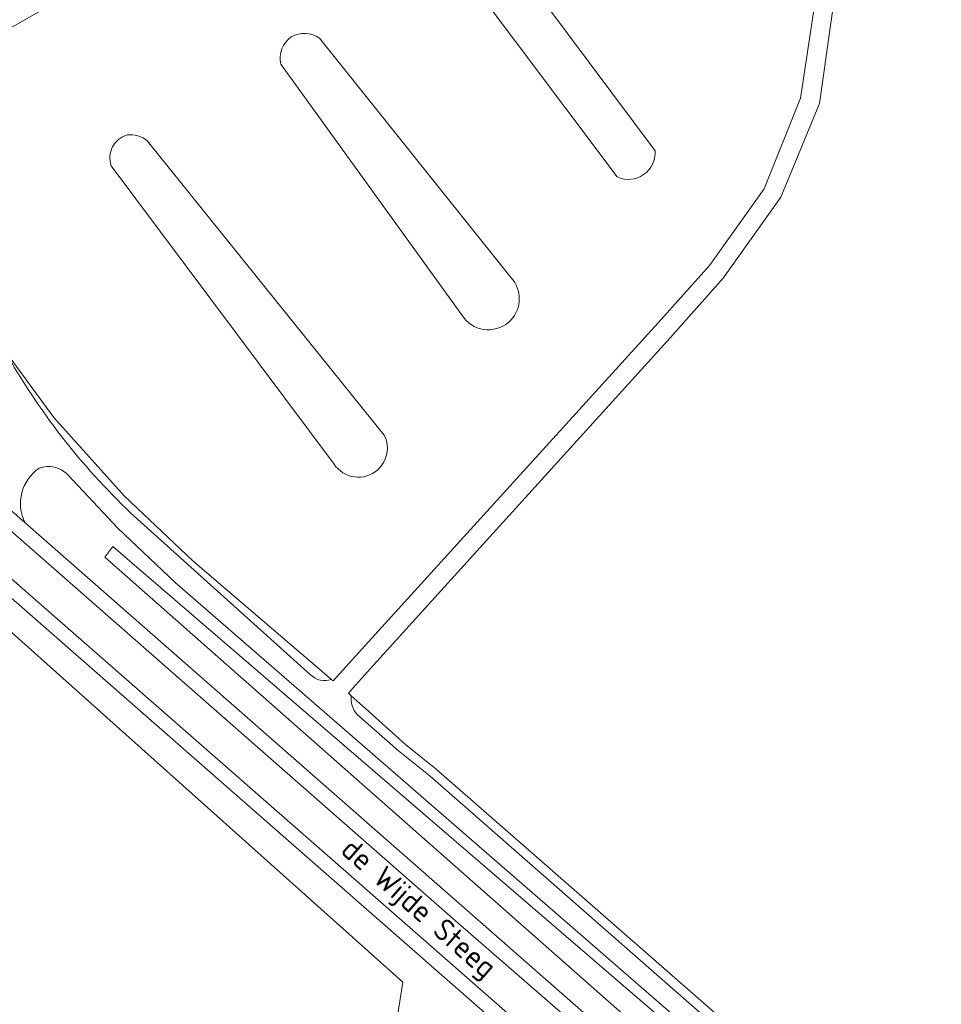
# Model space of a CAD drawing. Extents: x 184422 to 188298, y 343471 to 350189.
# Tile 179 of 256: x 186362 to 186439, y 347309 to 347391. Entities that reach past the tile are written whole.
import ezdxf
from ezdxf.enums import TextEntityAlignment as Align

# ---------------------------------------------------------------- set-up
doc = ezdxf.new("R2010")
doc.units = 0
for name, color, linetype, lineweight in [('B-WA-GR-BOUWLAND-GV', 252, 'Continuous', 13), ('B-WA-GR-GRAS-GV', 252, 'Continuous', 13), ('B-WA-GW-TALUD_KRUIN-G', 252, 'Continuous', 18), ('B-WA-OG-TOPOGRAFIE-T18', 252, 'Continuous', 18), ('B-WA-OG-WATER_GREPPEL-GV', 252, 'Continuous', 18), ('B-WA-OG-WEG-GV', 252, 'Continuous', 18), ('B-WA-VH-ONVERHARD-GV', 252, 'Continuous', 18), ('B-WA-VH-VERHARDING_ASFALT-GV', 252, 'Continuous', 18)]:
    doc.layers.add(name, color=color, linetype=linetype, lineweight=lineweight)
doc.styles.add('NLCS-ISO-M1000-T18', font='NLCS-ISO.ttf', dxfattribs={"height": 1.8})

msp = doc.modelspace()

# ---------------------------------------------------------------- linework, layer by layer
at = {"layer": 'B-WA-GR-BOUWLAND-GV', "flags": 128}
msp.add_lwpolyline([(186402.667, 347295.643), (186399.4, 347298.663), (186396.359, 347301.701), (186393.121, 347304.935), (186394.023, 347310.619), (186343.123, 347356.113), (186338.644, 347361.378), (186327.455, 347371.641), (186326.29, 347369.842), (186325.939, 347369.305), (186325.776, 347365.645), (186325.5, 347360.117)], dxfattribs=at)
msp.add_lwpolyline([(186402.667, 347295.643), (186399.4, 347298.663), (186396.359, 347301.701), (186393.121, 347304.935), (186394.023, 347310.619), (186343.123, 347356.113), (186338.644, 347361.378), (186327.455, 347371.641), (186326.29, 347369.842), (186325.939, 347369.305), (186325.776, 347365.645), (186325.5, 347360.117)], dxfattribs=at)
msp.add_lwpolyline([(186402.667, 347295.643), (186399.4, 347298.663), (186396.359, 347301.701), (186393.121, 347304.935), (186394.023, 347310.619), (186343.123, 347356.113), (186338.644, 347361.378), (186327.455, 347371.641), (186326.29, 347369.842), (186325.939, 347369.305), (186325.776, 347365.645), (186325.5, 347360.117)], dxfattribs=at)
at = {"layer": 'B-WA-GR-GRAS-GV', "flags": 128}
for points in [[(186416.755, 347422.245), (186354.303, 347386.661), (186350.725, 347384.622), (186350.242, 347384.347), (186349.815, 347384.104), (186349.891, 347383.962)], [(186416.755, 347422.245), (186354.303, 347386.661), (186350.725, 347384.622), (186350.242, 347384.347), (186349.815, 347384.104), (186349.891, 347383.962)], [(186416.755, 347422.245), (186354.303, 347386.661), (186350.725, 347384.622), (186350.242, 347384.347), (186349.815, 347384.104), (186349.891, 347383.962)], [(186349.891, 347383.962), (186356.208, 347372.131), (186361.074, 347363.019), (186364.815, 347357.926), (186370.717, 347351.31), (186376.432, 347345.894), (186388.04, 347335.977), (186388.181, 347335.856), (186390.579, 347338.496), (186415.41, 347365.833), (186419.706, 347370.637), (186424.29, 347377.064), (186427.319, 347384.674), (186428.618, 347393.172), (186427.666, 347401.934), (186424.671, 347410.215), (186421.446, 347416.123), (186420.362, 347417.969), (186417.867, 347422.069)], [(186349.891, 347383.962), (186356.208, 347372.131), (186361.074, 347363.019), (186364.815, 347357.926), (186370.717, 347351.31), (186376.432, 347345.894), (186388.04, 347335.977), (186388.181, 347335.856), (186390.579, 347338.496), (186415.41, 347365.833), (186419.706, 347370.637), (186424.29, 347377.064), (186427.319, 347384.674), (186428.618, 347393.172), (186427.666, 347401.934), (186424.671, 347410.215), (186421.446, 347416.123), (186420.362, 347417.969), (186417.867, 347422.069)], [(186349.891, 347383.962), (186356.208, 347372.131), (186361.074, 347363.019), (186364.815, 347357.926), (186370.717, 347351.31), (186376.432, 347345.894), (186388.04, 347335.977), (186388.181, 347335.856), (186390.579, 347338.496), (186415.41, 347365.833), (186419.706, 347370.637), (186424.29, 347377.064), (186427.319, 347384.674), (186428.618, 347393.172), (186427.666, 347401.934), (186424.671, 347410.215), (186421.446, 347416.123), (186420.362, 347417.969), (186417.867, 347422.069)], [(186402.292, 347397.506), (186415.141, 347380.259)], [(186402.292, 347397.506), (186415.141, 347380.259)], [(186402.292, 347397.506), (186415.141, 347380.259)], [(186411.967, 347378.07), (186399.158, 347395.154)], [(186411.967, 347378.07), (186399.158, 347395.154)], [(186411.967, 347378.07), (186399.158, 347395.154)], [(186430.166, 347393.149), (186428.902, 347384.219), (186425.668, 347376.376), (186420.858, 347369.581), (186416.433, 347364.606), (186391.57, 347337.151), (186390.067, 347335.491), (186389.461, 347334.823), (186389.709, 347334.6), (186390.89, 347333.537), (186394.247, 347330.516), (186396.819, 347328.465), (186444.088, 347287.105)], [(186430.166, 347393.149), (186428.902, 347384.219), (186425.668, 347376.376), (186420.858, 347369.581), (186416.433, 347364.606), (186391.57, 347337.151), (186390.067, 347335.491), (186389.461, 347334.823), (186389.709, 347334.6), (186390.89, 347333.537), (186394.247, 347330.516), (186396.819, 347328.465), (186444.088, 347287.105)], [(186430.166, 347393.149), (186428.902, 347384.219), (186425.668, 347376.376), (186420.858, 347369.581), (186416.433, 347364.606), (186391.57, 347337.151), (186390.067, 347335.491), (186389.461, 347334.823), (186389.709, 347334.6), (186390.89, 347333.537), (186394.247, 347330.516), (186396.819, 347328.465), (186444.088, 347287.105)], [(186387.045, 347389.7), (186403.092, 347369.614)], [(186387.045, 347389.7), (186403.092, 347369.614)], [(186387.045, 347389.7), (186403.092, 347369.614)], [(186399.151, 347366.244), (186383.815, 347387.515)], [(186399.151, 347366.244), (186383.815, 347387.515)], [(186399.151, 347366.244), (186383.815, 347387.515)], [(186372.645, 347381.055), (186392.465, 347356.447)], [(186372.645, 347381.055), (186392.465, 347356.447)], [(186372.645, 347381.055), (186392.465, 347356.447)], [(186388.27, 347354.002), (186369.609, 347379.008)], [(186388.27, 347354.002), (186369.609, 347379.008)], [(186388.27, 347354.002), (186369.609, 347379.008)]]:
    msp.add_lwpolyline(points, dxfattribs=at)
at = {"layer": 'B-WA-GR-GRAS-GV'}
for points in [[(186384.683, 347389.792, -0.295526), (186387.045, 347389.7)], [(186384.683, 347389.792, -0.295526), (186387.045, 347389.7)], [(186384.683, 347389.792, -0.295526), (186387.045, 347389.7)], [(186383.815, 347387.515, -0.306386), (186384.683, 347389.792)], [(186383.815, 347387.515, -0.306386), (186384.683, 347389.792)], [(186383.815, 347387.515, -0.306386), (186384.683, 347389.792)], [(186369.609, 347379.008, -0.42557), (186370.93, 347381.589)], [(186369.609, 347379.008, -0.42557), (186370.93, 347381.589)], [(186369.609, 347379.008, -0.42557), (186370.93, 347381.589)], [(186370.93, 347381.589, -0.223813), (186372.645, 347381.055)], [(186370.93, 347381.589, -0.223813), (186372.645, 347381.055)], [(186370.93, 347381.589, -0.223813), (186372.645, 347381.055)], [(186415.141, 347380.259, -0.265128), (186414.185, 347378.259)], [(186415.141, 347380.259, -0.265128), (186414.185, 347378.259)], [(186415.141, 347380.259, -0.265128), (186414.185, 347378.259)], [(186414.185, 347378.259, -0.266443), (186411.967, 347378.07)], [(186414.185, 347378.259, -0.266443), (186411.967, 347378.07)], [(186414.185, 347378.259, -0.266443), (186411.967, 347378.07)], [(186403.092, 347369.614, -0.393898), (186403.066, 347366.075)], [(186403.092, 347369.614, -0.393898), (186403.066, 347366.075)], [(186403.092, 347369.614, -0.393898), (186403.066, 347366.075)], [(186403.066, 347366.075, -0.456448), (186399.151, 347366.244)], [(186403.066, 347366.075, -0.456448), (186399.151, 347366.244)], [(186403.066, 347366.075, -0.456448), (186399.151, 347366.244)], [(186392.465, 347356.447, -0.342791), (186391.9, 347353.515)], [(186392.465, 347356.447, -0.342791), (186391.9, 347353.515)], [(186392.465, 347356.447, -0.342791), (186391.9, 347353.515)], [(186391.9, 347353.515, -0.454298), (186388.27, 347354.002)], [(186391.9, 347353.515, -0.454298), (186388.27, 347354.002)], [(186391.9, 347353.515, -0.454298), (186388.27, 347354.002)]]:
    msp.add_lwpolyline(points, format="xyb", dxfattribs=at)
at = {"layer": 'B-WA-GW-TALUD_KRUIN-G', "flags": 128}
msp.add_lwpolyline([(186369.06, 347346.2), (186416.428, 347304.414), (186428.096, 347293.931), (186439.922, 347283.488), (186451.33, 347273.664), (186463.629, 347263.907), (186575.529, 347175.602), (186586.744, 347166.694), (186598.763, 347157.706), (186611.798, 347148.918), (186625.277, 347140.115), (186639.427, 347131.904), (186653.53, 347124.744), (186666.934, 347118.151), (186683.646, 347111.04), (186699.255, 347105.171)], dxfattribs=at)
msp.add_lwpolyline([(186369.06, 347346.2), (186416.428, 347304.414), (186428.096, 347293.931), (186439.922, 347283.488), (186451.33, 347273.664), (186463.629, 347263.907), (186575.529, 347175.602), (186586.744, 347166.694), (186598.763, 347157.706), (186611.798, 347148.918), (186625.277, 347140.115), (186639.427, 347131.904), (186653.53, 347124.744), (186666.934, 347118.151), (186683.646, 347111.04), (186699.255, 347105.171)], dxfattribs=at)
msp.add_lwpolyline([(186369.06, 347346.2), (186416.428, 347304.414), (186428.096, 347293.931), (186439.922, 347283.488), (186451.33, 347273.664), (186463.629, 347263.907), (186575.529, 347175.602), (186586.744, 347166.694), (186598.763, 347157.706), (186611.798, 347148.918), (186625.277, 347140.115), (186639.427, 347131.904), (186653.53, 347124.744), (186666.934, 347118.151), (186683.646, 347111.04), (186699.255, 347105.171)], dxfattribs=at)
at = {"layer": 'B-WA-OG-WATER_GREPPEL-GV', "flags": 128}
for points in [[(186415.141, 347380.259), (186402.292, 347397.506)], [(186415.141, 347380.259), (186402.292, 347397.506)], [(186415.141, 347380.259), (186402.292, 347397.506)], [(186399.158, 347395.154), (186411.967, 347378.07)], [(186399.158, 347395.154), (186411.967, 347378.07)], [(186399.158, 347395.154), (186411.967, 347378.07)], [(186403.092, 347369.614), (186387.045, 347389.7)], [(186403.092, 347369.614), (186387.045, 347389.7)], [(186403.092, 347369.614), (186387.045, 347389.7)], [(186383.815, 347387.515), (186399.151, 347366.244)], [(186383.815, 347387.515), (186399.151, 347366.244)], [(186383.815, 347387.515), (186399.151, 347366.244)], [(186392.465, 347356.447), (186372.645, 347381.055)], [(186392.465, 347356.447), (186372.645, 347381.055)], [(186392.465, 347356.447), (186372.645, 347381.055)], [(186369.609, 347379.008), (186388.27, 347354.002)], [(186369.609, 347379.008), (186388.27, 347354.002)], [(186369.609, 347379.008), (186388.27, 347354.002)]]:
    msp.add_lwpolyline(points, dxfattribs=at)
at = {"layer": 'B-WA-OG-WATER_GREPPEL-GV'}
for points in [[(186387.045, 347389.7, 0.295526), (186384.683, 347389.792)], [(186387.045, 347389.7, 0.295526), (186384.683, 347389.792)], [(186387.045, 347389.7, 0.295526), (186384.683, 347389.792)], [(186384.683, 347389.792, 0.306386), (186383.815, 347387.515)], [(186384.683, 347389.792, 0.306386), (186383.815, 347387.515)], [(186384.683, 347389.792, 0.306386), (186383.815, 347387.515)], [(186370.93, 347381.589, 0.42557), (186369.609, 347379.008)], [(186370.93, 347381.589, 0.42557), (186369.609, 347379.008)], [(186370.93, 347381.589, 0.42557), (186369.609, 347379.008)], [(186372.645, 347381.055, 0.223813), (186370.93, 347381.589)], [(186372.645, 347381.055, 0.223813), (186370.93, 347381.589)], [(186372.645, 347381.055, 0.223813), (186370.93, 347381.589)], [(186414.185, 347378.259, 0.265128), (186415.141, 347380.259)], [(186414.185, 347378.259, 0.265128), (186415.141, 347380.259)], [(186414.185, 347378.259, 0.265128), (186415.141, 347380.259)], [(186411.967, 347378.07, 0.266443), (186414.185, 347378.259)], [(186411.967, 347378.07, 0.266443), (186414.185, 347378.259)], [(186411.967, 347378.07, 0.266443), (186414.185, 347378.259)], [(186403.066, 347366.075, 0.393898), (186403.092, 347369.614)], [(186403.066, 347366.075, 0.393898), (186403.092, 347369.614)], [(186403.066, 347366.075, 0.393898), (186403.092, 347369.614)], [(186399.151, 347366.244, 0.456448), (186403.066, 347366.075)], [(186399.151, 347366.244, 0.456448), (186403.066, 347366.075)], [(186399.151, 347366.244, 0.456448), (186403.066, 347366.075)], [(186391.9, 347353.515, 0.342791), (186392.465, 347356.447)], [(186391.9, 347353.515, 0.342791), (186392.465, 347356.447)], [(186391.9, 347353.515, 0.342791), (186392.465, 347356.447)], [(186388.27, 347354.002, 0.454298), (186391.9, 347353.515)], [(186388.27, 347354.002, 0.454298), (186391.9, 347353.515)], [(186388.27, 347354.002, 0.454298), (186391.9, 347353.515)]]:
    msp.add_lwpolyline(points, format="xyb", dxfattribs=at)
at = {"layer": 'B-WA-OG-WEG-GV', "flags": 128}
for points in [[(186388.04, 347335.977), (186376.432, 347345.894), (186370.717, 347351.31), (186364.815, 347357.926), (186361.074, 347363.019), (186356.208, 347372.131), (186349.891, 347383.962)], [(186388.04, 347335.977), (186376.432, 347345.894), (186370.717, 347351.31), (186364.815, 347357.926), (186361.074, 347363.019), (186356.208, 347372.131), (186349.891, 347383.962)], [(186388.04, 347335.977), (186376.432, 347345.894), (186370.717, 347351.31), (186364.815, 347357.926), (186361.074, 347363.019), (186356.208, 347372.131), (186349.891, 347383.962)], [(186325.939, 347369.305), (186326.29, 347369.842), (186327.455, 347371.641), (186338.644, 347361.378), (186343.123, 347356.113), (186394.023, 347310.619), (186393.121, 347304.935), (186396.359, 347301.701), (186395.519, 347304.388), (186395.842, 347307.13)], [(186325.939, 347369.305), (186326.29, 347369.842), (186327.455, 347371.641), (186338.644, 347361.378), (186343.123, 347356.113), (186394.023, 347310.619), (186393.121, 347304.935), (186396.359, 347301.701), (186395.519, 347304.388), (186395.842, 347307.13)], [(186325.939, 347369.305), (186326.29, 347369.842), (186327.455, 347371.641), (186338.644, 347361.378), (186343.123, 347356.113), (186394.023, 347310.619), (186393.121, 347304.935), (186396.359, 347301.701), (186395.519, 347304.388), (186395.842, 347307.13)], [(186415.753, 347294.988), (186345.87, 347356.226), (186340.477, 347361.039)], [(186415.753, 347294.988), (186345.87, 347356.226), (186340.477, 347361.039)], [(186415.753, 347294.988), (186345.87, 347356.226), (186340.477, 347361.039)], [(186700.42, 347108.092), (186684.782, 347114.035), (186668.45, 347121.091), (186654.951, 347127.489), (186641.127, 347134.833), (186627.137, 347142.923), (186613.403, 347151.5), (186600.583, 347160.359), (186588.756, 347169.271), (186577.344, 347178.19), (186465.5, 347266.342), (186453.406, 347276.037), (186441.903, 347285.696), (186430.129, 347296.013), (186418.211, 347306.49), (186374.969, 347344.095), (186370.169, 347348.637), (186366.027, 347353.063)], [(186700.42, 347108.092), (186684.782, 347114.035), (186668.45, 347121.091), (186654.951, 347127.489), (186641.127, 347134.833), (186627.137, 347142.923), (186613.403, 347151.5), (186600.583, 347160.359), (186588.756, 347169.271), (186577.344, 347178.19), (186465.5, 347266.342), (186453.406, 347276.037), (186441.903, 347285.696), (186430.129, 347296.013), (186418.211, 347306.49), (186374.969, 347344.095), (186370.169, 347348.637), (186366.027, 347353.063)], [(186700.42, 347108.092), (186684.782, 347114.035), (186668.45, 347121.091), (186654.951, 347127.489), (186641.127, 347134.833), (186627.137, 347142.923), (186613.403, 347151.5), (186600.583, 347160.359), (186588.756, 347169.271), (186577.344, 347178.19), (186465.5, 347266.342), (186453.406, 347276.037), (186441.903, 347285.696), (186430.129, 347296.013), (186418.211, 347306.49), (186374.969, 347344.095), (186370.169, 347348.637), (186366.027, 347353.063)], [(186371.254, 347349.912), (186386.3, 347336.366)], [(186371.254, 347349.912), (186386.3, 347336.366)], [(186371.254, 347349.912), (186386.3, 347336.366)], [(186362.388, 347349.094), (186428.202, 347291.34)], [(186362.388, 347349.094), (186428.202, 347291.34)], [(186362.388, 347349.094), (186428.202, 347291.34)], [(186441.294, 347285.042), (186429.484, 347295.381), (186417.652, 347305.855), (186369.748, 347347.115), (186369.06, 347346.2), (186416.428, 347304.414), (186428.096, 347293.931), (186439.922, 347283.488)], [(186439.922, 347283.488), (186428.096, 347293.931), (186416.428, 347304.414), (186369.06, 347346.2), (186369.748, 347347.115), (186417.652, 347305.855), (186429.484, 347295.381), (186441.294, 347285.042)], [(186441.294, 347285.042), (186429.484, 347295.381), (186417.652, 347305.855), (186369.748, 347347.115), (186369.06, 347346.2), (186416.428, 347304.414), (186428.096, 347293.931), (186439.922, 347283.488)], [(186439.922, 347283.488), (186428.096, 347293.931), (186416.428, 347304.414), (186369.06, 347346.2), (186369.748, 347347.115), (186417.652, 347305.855), (186429.484, 347295.381), (186441.294, 347285.042)], [(186441.294, 347285.042), (186429.484, 347295.381), (186417.652, 347305.855), (186369.748, 347347.115), (186369.06, 347346.2), (186416.428, 347304.414), (186428.096, 347293.931), (186439.922, 347283.488)], [(186439.922, 347283.488), (186428.096, 347293.931), (186416.428, 347304.414), (186369.06, 347346.2), (186369.748, 347347.115), (186417.652, 347305.855), (186429.484, 347295.381), (186441.294, 347285.042)], [(186701.248, 347110.651), (186685.772, 347116.615), (186669.528, 347123.473), (186656.1, 347129.791), (186643.316, 347136.551), (186629.971, 347144.205), (186619.164, 347151.048), (186619.167, 347151.052), (186615.158, 347153.648), (186603.499, 347161.494), (186590.833, 347170.943), (186481.066, 347257.296), (186468.916, 347266.884), (186456.659, 347276.526), (186444.088, 347287.105), (186396.819, 347328.465), (186394.247, 347330.516), (186390.89, 347333.537), (186389.709, 347334.6)], [(186701.248, 347110.651), (186685.772, 347116.615), (186669.528, 347123.473), (186656.1, 347129.791), (186643.316, 347136.551), (186629.971, 347144.205), (186619.164, 347151.048), (186619.167, 347151.052), (186615.158, 347153.648), (186603.499, 347161.494), (186590.833, 347170.943), (186481.066, 347257.296), (186468.916, 347266.884), (186456.659, 347276.526), (186444.088, 347287.105), (186396.819, 347328.465), (186394.247, 347330.516), (186390.89, 347333.537), (186389.709, 347334.6)], [(186701.248, 347110.651), (186685.772, 347116.615), (186669.528, 347123.473), (186656.1, 347129.791), (186643.316, 347136.551), (186629.971, 347144.205), (186619.164, 347151.048), (186619.167, 347151.052), (186615.158, 347153.648), (186603.499, 347161.494), (186590.833, 347170.943), (186481.066, 347257.296), (186468.916, 347266.884), (186456.659, 347276.526), (186444.088, 347287.105), (186396.819, 347328.465), (186394.247, 347330.516), (186390.89, 347333.537), (186389.709, 347334.6)], [(186390.198, 347333.037), (186393.654, 347329.986), (186396.312, 347327.856), (186443.498, 347286.476), (186456.103, 347275.896), (186468.294, 347266.185), (186480.55, 347256.566), (186590.227, 347170.185), (186602.936, 347160.706), (186614.57, 347152.806), (186615.923, 347151.887), (186618.632, 347150.198), (186629.542, 347143.398), (186642.879, 347135.773), (186655.683, 347128.938), (186669.122, 347122.639), (186685.376, 347115.628), (186700.926, 347109.672)], [(186390.198, 347333.037), (186393.654, 347329.986), (186396.312, 347327.856), (186443.498, 347286.476), (186456.103, 347275.896), (186468.294, 347266.185), (186480.55, 347256.566), (186590.227, 347170.185), (186602.936, 347160.706), (186614.57, 347152.806), (186615.923, 347151.887), (186618.632, 347150.198), (186629.542, 347143.398), (186642.879, 347135.773), (186655.683, 347128.938), (186669.122, 347122.639), (186685.376, 347115.628), (186700.926, 347109.672)], [(186390.198, 347333.037), (186393.654, 347329.986), (186396.312, 347327.856), (186443.498, 347286.476), (186456.103, 347275.896), (186468.294, 347266.185), (186480.55, 347256.566), (186590.227, 347170.185), (186602.936, 347160.706), (186614.57, 347152.806), (186615.923, 347151.887), (186618.632, 347150.198), (186629.542, 347143.398), (186642.879, 347135.773), (186655.683, 347128.938), (186669.122, 347122.639), (186685.376, 347115.628), (186700.926, 347109.672)]]:
    msp.add_lwpolyline(points, dxfattribs=at)
at = {"layer": 'B-WA-OG-WEG-GV'}
for points in [[(186360.709, 347363.483, 0.075477), (186371.254, 347349.912)], [(186360.709, 347363.483, 0.075477), (186371.254, 347349.912)], [(186360.709, 347363.483, 0.075477), (186371.254, 347349.912)], [(186364.213, 347353.803, 0.073104), (186363.571, 347353.662)], [(186364.213, 347353.803, 0.073104), (186363.571, 347353.662)], [(186364.213, 347353.803, 0.073104), (186363.571, 347353.662)], [(186366.027, 347353.063, 0.231661), (186364.213, 347353.803)], [(186366.027, 347353.063, 0.231661), (186364.213, 347353.803)], [(186366.027, 347353.063, 0.231661), (186364.213, 347353.803)], [(186363.571, 347353.662, 0.376767), (186362.388, 347349.094)], [(186363.571, 347353.662, 0.376767), (186362.388, 347349.094)], [(186363.571, 347353.662, 0.376767), (186362.388, 347349.094)], [(186386.3, 347336.366, 0.302896), (186388.04, 347335.977)], [(186386.3, 347336.366, 0.302896), (186388.04, 347335.977)], [(186386.3, 347336.366, 0.302896), (186388.04, 347335.977)], [(186389.709, 347334.6, 0.220923), (186390.198, 347333.037)], [(186389.709, 347334.6, 0.220923), (186390.198, 347333.037)], [(186389.709, 347334.6, 0.220923), (186390.198, 347333.037)]]:
    msp.add_lwpolyline(points, format="xyb", dxfattribs=at)
at = {"layer": 'B-WA-VH-ONVERHARD-GV', "flags": 128}
for points in [[(186349.891, 347383.962), (186349.815, 347384.104), (186350.242, 347384.347), (186350.725, 347384.622), (186354.303, 347386.661), (186416.755, 347422.245)], [(186349.891, 347383.962), (186349.815, 347384.104), (186350.242, 347384.347), (186350.725, 347384.622), (186354.303, 347386.661), (186416.755, 347422.245)], [(186349.891, 347383.962), (186349.815, 347384.104), (186350.242, 347384.347), (186350.725, 347384.622), (186354.303, 347386.661), (186416.755, 347422.245)], [(186389.709, 347334.6), (186389.461, 347334.823), (186390.067, 347335.491), (186391.57, 347337.151), (186416.433, 347364.606), (186420.858, 347369.581), (186425.668, 347376.376), (186428.902, 347384.219), (186430.166, 347393.149), (186429.274, 347402.151), (186426.317, 347410.816), (186422.74, 347416.882), (186421.446, 347416.123), (186424.671, 347410.215), (186427.666, 347401.934), (186428.618, 347393.172), (186427.319, 347384.674), (186424.29, 347377.064), (186419.706, 347370.637), (186415.41, 347365.833), (186390.579, 347338.496), (186388.181, 347335.856), (186388.04, 347335.977)], [(186389.709, 347334.6), (186389.461, 347334.823), (186390.067, 347335.491), (186391.57, 347337.151), (186416.433, 347364.606), (186420.858, 347369.581), (186425.668, 347376.376), (186428.902, 347384.219), (186430.166, 347393.149), (186429.274, 347402.151), (186426.317, 347410.816), (186422.74, 347416.882), (186421.446, 347416.123), (186424.671, 347410.215), (186427.666, 347401.934), (186428.618, 347393.172), (186427.319, 347384.674), (186424.29, 347377.064), (186419.706, 347370.637), (186415.41, 347365.833), (186390.579, 347338.496), (186388.181, 347335.856), (186388.04, 347335.977)], [(186389.709, 347334.6), (186389.461, 347334.823), (186390.067, 347335.491), (186391.57, 347337.151), (186416.433, 347364.606), (186420.858, 347369.581), (186425.668, 347376.376), (186428.902, 347384.219), (186430.166, 347393.149), (186429.274, 347402.151), (186426.317, 347410.816), (186422.74, 347416.882), (186421.446, 347416.123), (186424.671, 347410.215), (186427.666, 347401.934), (186428.618, 347393.172), (186427.319, 347384.674), (186424.29, 347377.064), (186419.706, 347370.637), (186415.41, 347365.833), (186390.579, 347338.496), (186388.181, 347335.856), (186388.04, 347335.977)], [(186356.681, 347354.099), (186362.388, 347349.094)], [(186356.681, 347354.099), (186362.388, 347349.094)], [(186356.681, 347354.099), (186362.388, 347349.094)], [(186366.027, 347353.063), (186370.169, 347348.637), (186374.969, 347344.095), (186418.211, 347306.49), (186430.129, 347296.013), (186441.903, 347285.696), (186453.406, 347276.037), (186465.5, 347266.342), (186577.344, 347178.19), (186588.756, 347169.271), (186600.583, 347160.359), (186613.403, 347151.5), (186627.137, 347142.923), (186641.127, 347134.833), (186654.951, 347127.489), (186668.45, 347121.091), (186684.782, 347114.035), (186700.42, 347108.092)], [(186366.027, 347353.063), (186370.169, 347348.637), (186374.969, 347344.095), (186418.211, 347306.49), (186430.129, 347296.013), (186441.903, 347285.696), (186453.406, 347276.037), (186465.5, 347266.342), (186577.344, 347178.19), (186588.756, 347169.271), (186600.583, 347160.359), (186613.403, 347151.5), (186627.137, 347142.923), (186641.127, 347134.833), (186654.951, 347127.489), (186668.45, 347121.091), (186684.782, 347114.035), (186700.42, 347108.092)], [(186366.027, 347353.063), (186370.169, 347348.637), (186374.969, 347344.095), (186418.211, 347306.49), (186430.129, 347296.013), (186441.903, 347285.696), (186453.406, 347276.037), (186465.5, 347266.342), (186577.344, 347178.19), (186588.756, 347169.271), (186600.583, 347160.359), (186613.403, 347151.5), (186627.137, 347142.923), (186641.127, 347134.833), (186654.951, 347127.489), (186668.45, 347121.091), (186684.782, 347114.035), (186700.42, 347108.092)], [(186386.3, 347336.366), (186371.254, 347349.912)], [(186386.3, 347336.366), (186371.254, 347349.912)], [(186386.3, 347336.366), (186371.254, 347349.912)], [(186700.926, 347109.672), (186685.376, 347115.628), (186669.122, 347122.639), (186655.683, 347128.938), (186642.879, 347135.773), (186629.542, 347143.398), (186618.632, 347150.198), (186615.923, 347151.887), (186614.57, 347152.806), (186602.936, 347160.706), (186590.227, 347170.185), (186480.55, 347256.566), (186468.294, 347266.185), (186456.103, 347275.896), (186443.498, 347286.476), (186396.312, 347327.856), (186393.654, 347329.986), (186390.198, 347333.037)], [(186700.926, 347109.672), (186685.376, 347115.628), (186669.122, 347122.639), (186655.683, 347128.938), (186642.879, 347135.773), (186629.542, 347143.398), (186618.632, 347150.198), (186615.923, 347151.887), (186614.57, 347152.806), (186602.936, 347160.706), (186590.227, 347170.185), (186480.55, 347256.566), (186468.294, 347266.185), (186456.103, 347275.896), (186443.498, 347286.476), (186396.312, 347327.856), (186393.654, 347329.986), (186390.198, 347333.037)], [(186700.926, 347109.672), (186685.376, 347115.628), (186669.122, 347122.639), (186655.683, 347128.938), (186642.879, 347135.773), (186629.542, 347143.398), (186618.632, 347150.198), (186615.923, 347151.887), (186614.57, 347152.806), (186602.936, 347160.706), (186590.227, 347170.185), (186480.55, 347256.566), (186468.294, 347266.185), (186456.103, 347275.896), (186443.498, 347286.476), (186396.312, 347327.856), (186393.654, 347329.986), (186390.198, 347333.037)]]:
    msp.add_lwpolyline(points, dxfattribs=at)
at = {"layer": 'B-WA-VH-ONVERHARD-GV'}
for points in [[(186371.254, 347349.912, -0.075477), (186360.709, 347363.483)], [(186371.254, 347349.912, -0.075477), (186360.709, 347363.483)], [(186371.254, 347349.912, -0.075477), (186360.709, 347363.483)], [(186363.571, 347353.662, -0.073104), (186364.213, 347353.803)], [(186363.571, 347353.662, -0.073104), (186364.213, 347353.803)], [(186363.571, 347353.662, -0.073104), (186364.213, 347353.803)], [(186364.213, 347353.803, -0.231661), (186366.027, 347353.063)], [(186364.213, 347353.803, -0.231661), (186366.027, 347353.063)], [(186364.213, 347353.803, -0.231661), (186366.027, 347353.063)], [(186362.388, 347349.094, -0.376767), (186363.571, 347353.662)], [(186362.388, 347349.094, -0.376767), (186363.571, 347353.662)], [(186362.388, 347349.094, -0.376767), (186363.571, 347353.662)], [(186388.04, 347335.977, -0.302896), (186386.3, 347336.366)], [(186388.04, 347335.977, -0.302896), (186386.3, 347336.366)], [(186388.04, 347335.977, -0.302896), (186386.3, 347336.366)], [(186390.198, 347333.037, -0.220923), (186389.709, 347334.6)], [(186390.198, 347333.037, -0.220923), (186389.709, 347334.6)], [(186390.198, 347333.037, -0.220923), (186389.709, 347334.6)]]:
    msp.add_lwpolyline(points, format="xyb", dxfattribs=at)
at = {"layer": 'B-WA-VH-VERHARDING_ASFALT-GV', "flags": 128}
for points in [[(186340.477, 347361.039), (186345.87, 347356.226), (186415.753, 347294.988)], [(186340.477, 347361.039), (186345.87, 347356.226), (186415.753, 347294.988)], [(186340.477, 347361.039), (186345.87, 347356.226), (186415.753, 347294.988)], [(186588.923, 347161.548), (186563.79, 347181.279), (186531.581, 347206.709), (186496.242, 347234.451), (186462.627, 347261.064), (186452.783, 347268.86), (186439.763, 347279.559), (186428.558, 347289.559), (186398.436, 347315.741), (186361.835, 347347.849), (186348.389, 347359.72)], [(186348.389, 347359.72), (186361.835, 347347.849), (186398.436, 347315.741), (186428.558, 347289.559), (186439.763, 347279.559), (186452.783, 347268.86), (186462.627, 347261.064), (186496.242, 347234.451), (186531.581, 347206.709), (186563.79, 347181.279), (186588.923, 347161.548)], [(186588.923, 347161.548), (186563.79, 347181.279), (186531.581, 347206.709), (186496.242, 347234.451), (186462.627, 347261.064), (186452.783, 347268.86), (186439.763, 347279.559), (186428.558, 347289.559), (186398.436, 347315.741), (186361.835, 347347.849), (186348.389, 347359.72)], [(186348.389, 347359.72), (186361.835, 347347.849), (186398.436, 347315.741), (186428.558, 347289.559), (186439.763, 347279.559), (186452.783, 347268.86), (186462.627, 347261.064), (186496.242, 347234.451), (186531.581, 347206.709), (186563.79, 347181.279), (186588.923, 347161.548)], [(186588.923, 347161.548), (186563.79, 347181.279), (186531.581, 347206.709), (186496.242, 347234.451), (186462.627, 347261.064), (186452.783, 347268.86), (186439.763, 347279.559), (186428.558, 347289.559), (186398.436, 347315.741), (186361.835, 347347.849), (186348.389, 347359.72)], [(186348.389, 347359.72), (186361.835, 347347.849), (186398.436, 347315.741), (186428.558, 347289.559), (186439.763, 347279.559), (186452.783, 347268.86), (186462.627, 347261.064), (186496.242, 347234.451), (186531.581, 347206.709), (186563.79, 347181.279), (186588.923, 347161.548)], [(186346.375, 347357.462), (186357.644, 347347.526), (186395.079, 347314.774), (186423.522, 347289.827), (186432.777, 347281.709), (186445.252, 347270.956), (186459.451, 347259.666), (186493.384, 347232.892), (186528.814, 347204.935), (186561.613, 347179.128), (186587.698, 347158.483)], [(186587.698, 347158.483), (186561.613, 347179.128), (186528.814, 347204.935), (186493.384, 347232.892), (186459.451, 347259.666), (186445.252, 347270.956), (186432.777, 347281.709), (186423.522, 347289.827), (186395.079, 347314.774), (186357.644, 347347.526), (186346.375, 347357.462)], [(186346.375, 347357.462), (186357.644, 347347.526), (186395.079, 347314.774), (186423.522, 347289.827), (186432.777, 347281.709), (186445.252, 347270.956), (186459.451, 347259.666), (186493.384, 347232.892), (186528.814, 347204.935), (186561.613, 347179.128), (186587.698, 347158.483)], [(186587.698, 347158.483), (186561.613, 347179.128), (186528.814, 347204.935), (186493.384, 347232.892), (186459.451, 347259.666), (186445.252, 347270.956), (186432.777, 347281.709), (186423.522, 347289.827), (186395.079, 347314.774), (186357.644, 347347.526), (186346.375, 347357.462)], [(186346.375, 347357.462), (186357.644, 347347.526), (186395.079, 347314.774), (186423.522, 347289.827), (186432.777, 347281.709), (186445.252, 347270.956), (186459.451, 347259.666), (186493.384, 347232.892), (186528.814, 347204.935), (186561.613, 347179.128), (186587.698, 347158.483)], [(186587.698, 347158.483), (186561.613, 347179.128), (186528.814, 347204.935), (186493.384, 347232.892), (186459.451, 347259.666), (186445.252, 347270.956), (186432.777, 347281.709), (186423.522, 347289.827), (186395.079, 347314.774), (186357.644, 347347.526), (186346.375, 347357.462)], [(186428.202, 347291.34), (186362.388, 347349.094), (186356.681, 347354.099)], [(186428.202, 347291.34), (186362.388, 347349.094), (186356.681, 347354.099)], [(186428.202, 347291.34), (186362.388, 347349.094), (186356.681, 347354.099)]]:
    msp.add_lwpolyline(points, dxfattribs=at)

# ---------------------------------------------------------------- texts
at = {"layer": 'B-WA-OG-TOPOGRAFIE-T18', "style": 'NLCS-ISO-M1000-T18'}
msp.add_text('de Wijde Steeg', height=1.8, rotation=318.8, dxfattribs=at).set_placement((186395.223, 347316.628), align=Align.MIDDLE)
msp.add_text('de Wijde Steeg', height=1.8, rotation=318.8, dxfattribs=at).set_placement((186395.223, 347316.628), align=Align.MIDDLE)
msp.add_text('de Wijde Steeg', height=1.8, rotation=318.8, dxfattribs=at).set_placement((186395.223, 347316.628), align=Align.MIDDLE)

doc.saveas('drawing.dxf')
